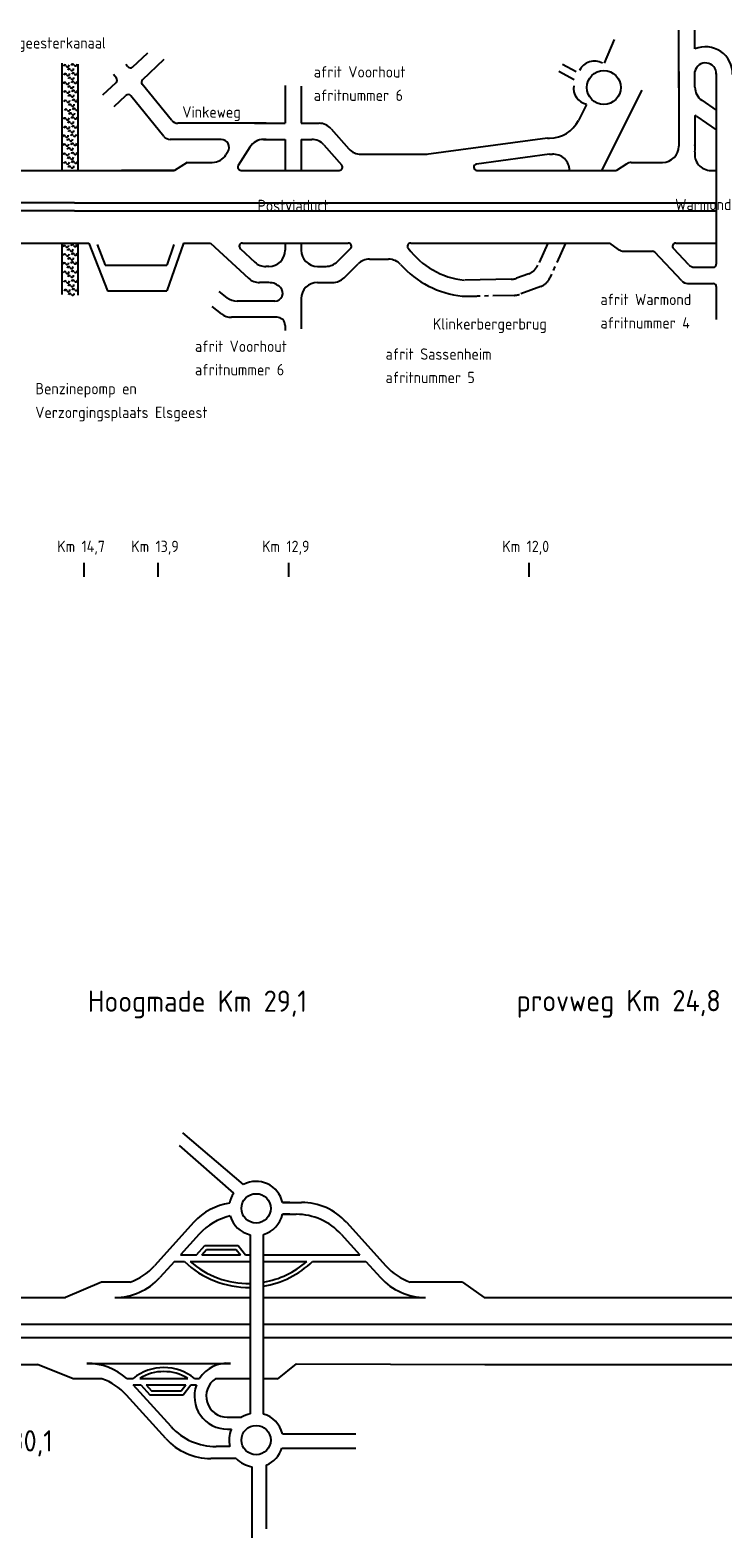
# Model space of a CAD drawing. Header units: metres. Extents: x 361 to 17834, y -7429 to 4908.
# Tile 27 of 29: x 12217 to 13248, y 1879 to 4125. Entities that reach past the tile are written whole.
import ezdxf

# ---------------------------------------------------------------- set-up
doc = ezdxf.new("R2010")
doc.units = ezdxf.units.M
doc.linetypes.add('CENTER', pattern=[50.8, 31.75, -6.35, 6.35, -6.35])
for name, color, linetype in [('Tekenwerk', 7, 'Continuous'), ('VBL-XX-ONDERGROND', 7, 'Continuous'), ('VBL-XX-STEMPEL', 7, 'Continuous'), ('WEG-XX-STEMPEL', 7, 'Continuous')]:
    doc.layers.add(name, color=color, linetype=linetype)
doc.styles.add('ISO', font='ISO.SHX')
doc.styles.add('ISO35', font='ISO.SHX')

msp = doc.modelspace()

# ---------------------------------------------------------------- linework, layer by layer
at = {"layer": 'Tekenwerk', "color": 7}
for p, q in [((12534.349, 2405.405), (12444.054, 2482.207)), ((12519.752, 2392.413), (12438.98, 2463.298)), ((12464.08, 2300.362), (12476.739, 2314.192)), ((12476.739, 2314.192), (12526.266, 2314.192)), ((12526.266, 2314.192), (12537.082, 2300.362)), ((12543.952, 2330.53), (12543.952, 2063.844)), ((12563.855, 2063.387), (12563.855, 2330.987)), ((12431.533, 2290.707), (12446.327, 2290.707)), ((12440.282, 2300.362), (12464.08, 2300.362)), ((12455.004, 2290.707), (12543.952, 2290.707)), ((12472.08, 2300.362), (12479.338, 2308.29)), ((12472.08, 2300.362), (12529.59, 2300.362)), ((12479.338, 2308.29), (12523.389, 2308.29)), ((12523.389, 2308.29), (12529.59, 2300.362)), ((12537.082, 2300.362), (12543.952, 2300.362)), ((12563.855, 2300.362), (12707.631, 2300.362)), ((12563.855, 2290.707), (12628.409, 2290.707)), ((12637.086, 2290.707), (12716.38, 2290.707)), ((12301.051, 2138.877, 181985616.911), (12514.923, 2138.877, 181985616.911)), ((12360.727, 2116.336), (12369.857, 2116.336)), ((12379.98, 2116.336), (12451.444, 2116.336)), ((12461.567, 2116.336), (12468.83, 2116.336)), ((12370.191, 2106.739), (12381.441, 2106.739)), ((12381.441, 2106.739), (12394.769, 2092.176)), ((12389.441, 2106.739), (12448.192, 2106.739)), ((12389.441, 2106.739), (12397.368, 2098.078)), ((12394.769, 2092.176), (12444.297, 2092.176)), ((12397.368, 2098.078), (12441.42, 2098.078)), ((12441.42, 2098.078), (12448.192, 2106.739)), ((12444.297, 2092.176), (12455.684, 2106.739)), ((12455.684, 2106.739), (12464.113, 2106.739)), ((12592.14, 2034.031), (12701.363, 2034.031)), ((12591.467, 2012.771), (12701.363, 2012.771)), ((12546.618, 1984.894), (12546.618, 1878.992)), ((12568.21, 1987.365), (12568.21, 1892.403))]:
    msp.add_line(p, q, dxfattribs=at)
for centre in [(12553.007, 2369.744), (12553.007, 2024.63)]:
    msp.add_circle(centre, 21.828, dxfattribs=at)
for centre, radius, start, end in [((12553.007, 2369.744), 40.246, 12.716496, 117.619412), ((12553.007, 2369.744), 40.246, 145.719826, 168.822001), ((12553.007, 2369.744), 40.246, 196.271057, 256.997387), ((12553.007, 2369.744), 40.246, 285.636166, 347.293745), ((12541.706, 2388.772), 136.799, 225.795223, 270.94064), ((12541.706, 2388.772), 130.897, 228.518794, 270.983054), ((12541.706, 2388.772), 136.799, 279.317564, 314.204777), ((12541.706, 2388.772), 130.897, 279.741667, 311.481206), ((12415.712, 2059.636), 72.922, 51.036743, 128.963257), ((12415.712, 2059.636), 67.02, 57.781323, 122.218677), ((12553.007, 2024.63), 40.246, 103.002613, 122.329612), ((12553.007, 2024.63), 40.246, 13.509068, 74.363834), ((12553.007, 2024.63), 40.246, 156.081306, 193.925386), ((12553.007, 2024.63), 40.246, 292.194089, 342.862761), ((12553.007, 2024.63), 40.246, 222.901331, 260.86531)]:
    msp.add_arc(centre, radius, start, end, dxfattribs=at)
at = {"layer": 'VBL-XX-ONDERGROND', "color": 7}
for p, q in [((12592.267, 2378.604, 181985616.911), (12620.613, 2378.604, 181985616.911)), ((12603.038, 2378.604, 181985616.911), (12592.267, 2378.604, 181985616.911)), ((12592.268, 2360.892, 181985616.911), (12612.761, 2360.892, 181985616.911)), ((12603.038, 2360.892, 181985616.911), (12592.268, 2360.892, 181985616.911)), ((12460.413, 2348.952, 181985616.911), (12401.638, 2284.095, 181985616.911)), ((12687.499, 2348.952, 181985616.911), (12746.274, 2284.095, 181985616.911)), ((12468.265, 2331.241, 181985616.911), (12440.282, 2300.362, 181985616.911)), ((12679.647, 2331.241, 181985616.911), (12707.631, 2300.362, 181985616.911)), ((12431.533, 2290.707, 181985616.911), (12409.695, 2266.61, 181985616.911)), ((12716.38, 2290.707, 181985616.911), (12738.217, 2266.61, 181985616.911)), ((12322.79, 2259.794, 181985616.911), (12269.283, 2236.959, 181985616.911)), ((12365.366, 2259.794, 181985616.911), (12322.79, 2259.794, 181985616.911)), ((12860.226, 2259.794, 181985616.911), (12782.547, 2259.794, 181985616.911)), ((12860.226, 2259.794, 181985616.911), (12892.636, 2236.959, 181985616.911)), ((11537.84, 2236.959, 181985616.911), (12269.283, 2236.959, 181985616.911)), ((12342.809, 2236.959, 181985616.911), (12543.952, 2236.959, 181985616.911)), ((12563.855, 2236.959, 181985616.911), (12805.103, 2236.959, 181985616.911)), ((12892.636, 2236.959, 181985616.911), (12933.77, 2236.959, 181985616.911)), ((12893.393, 2236.959, 181985616.911), (13051.3, 2236.959, 181985616.911)), ((12941.138, 2236.959, 181985616.911), (13051.3, 2236.959, 181985616.911)), ((13027.227, 2236.959, 181985616.911), (13920.367, 2236.959, 181985616.911)), ((13027.227, 2236.959, 181985616.911), (13920.367, 2236.959, 181985616.911)), ((11537.84, 2197.108, 181985616.911), (12398.515, 2197.108, 181985616.911)), ((12398.001, 2197.108, 181985616.911), (12543.952, 2197.108, 181985616.911)), ((12563.855, 2197.108, 181985616.911), (12893.393, 2197.108, 181985616.911)), ((12893.393, 2197.108, 181985616.911), (13051.3, 2197.108, 181985616.911)), ((12893.393, 2197.108, 181985616.911), (13051.3, 2197.108, 181985616.911)), ((12941.138, 2197.108, 181985616.911), (13051.3, 2197.108, 181985616.911)), ((13033.142, 2197.108, 181985616.911), (14699.284, 2197.108, 181985616.911)), ((13033.142, 2197.108, 181985616.911), (13846.689, 2197.108, 181985616.911)), ((11537.84, 2177.182, 181985616.911), (12398.515, 2177.182, 181985616.911)), ((12395.82, 2177.182, 181985616.911), (12543.952, 2177.182, 181985616.911)), ((12563.855, 2177.182, 181985616.911), (12893.393, 2177.182, 181985616.911)), ((12893.393, 2177.182, 181985616.911), (13051.3, 2177.182, 181985616.911)), ((12893.393, 2177.182, 181985616.911), (13051.3, 2177.182, 181985616.911)), ((12941.138, 2177.182, 181985616.911), (13051.3, 2177.182, 181985616.911)), ((13029.378, 2177.182, 181985616.911), (14699.284, 2177.182, 181985616.911)), ((13029.378, 2177.182, 181985616.911), (13846.689, 2177.182, 181985616.911)), ((12090.937, 2137.331, 181985616.911), (12227.634, 2137.331, 181985616.911)), ((12280.928, 2116.042, 181985616.911), (12227.634, 2137.331, 181985616.911)), ((12612.576, 2138.231, 181985616.911), (12584.55, 2115.396, 181985616.911)), ((12612.576, 2138.231, 181985616.911), (12893.393, 2137.331, 181985616.911)), ((12893.393, 2137.331, 181985616.911), (13051.3, 2137.331, 181985616.911)), ((13015.346, 2137.331, 181985616.911), (13422.653, 2137.331, 181985616.911)), ((13015.346, 2137.331, 181985616.911), (13422.653, 2137.331, 181985616.911)), ((12323.607, 2116.042, 181985616.911), (12280.928, 2116.042, 181985616.911)), ((12543.952, 2116.042, 181985616.911), (12492.678, 2116.042, 181985616.911)), ((12585.343, 2116.042, 181985616.911), (12563.855, 2116.042, 181985616.911)), ((12418.655, 2026.884, 181985616.911), (12359.88, 2091.741, 181985616.911)), ((12426.507, 2044.595, 181985616.911), (12370.191, 2106.739, 181985616.911)), ((12510.195, 2058.638, 181985616.911), (12531.484, 2058.638, 181985616.911)), ((12510.326, 2040.926, 181985616.911), (12516.217, 2040.947, 181985616.911)), ((12513.944, 2014.944, 181985616.911), (12493.393, 2014.944, 181985616.911)), ((12523.526, 1997.233, 181985616.911), (12485.541, 1997.233, 181985616.911))]:
    msp.add_line(p, q, dxfattribs=at)
for centre, radius, start, end in [((12527.299, 2288.339, 181985616.911), 90.265, 98.777918, 137.816314), ((12535.151, 2270.627, 181985616.911), 90.265, 103.308271, 137.816314), ((12612.761, 2270.627, 181985616.911), 90.265, 42.183686, 90), ((12620.613, 2288.339, 181985616.911), 90.265, 42.183686, 90), ((12334.752, 2344.709, 181985616.911), 90.265, 289.825104, 317.816314), ((12813.16, 2344.709, 181985616.911), 90.265, 222.183686, 250.174896), ((12342.809, 2327.224, 181985616.911), 90.265, 270, 317.816314), ((12805.103, 2327.224, 181985616.911), 90.265, 222.183686, 270), ((12301.051, 2048.612, 181985616.911), 90.265, 48.614362, 90), ((12510.262, 2090.013, 181985616.911), 49.087, 84.551588, 147.57011), ((12292.994, 2031.127, 181985616.911), 90.265, 42.183686, 70.174896), ((12510.195, 2090.013, 181985616.911), 31.375, 123.938646, 270), ((12510.262, 2090.013, 181985616.911), 49.087, 160.077545, 270.374137), ((12493.393, 2105.209, 181985616.911), 90.265, 222.183686, 270), ((12485.541, 2087.498, 181985616.911), 90.265, 222.183686, 270)]:
    msp.add_arc(centre, radius, start, end, dxfattribs=at)
at = {"layer": 'VBL-XX-STEMPEL', "color": 7, "linetype": 'CENTER'}
for p, q in [((12986.539, 3963.516, 181986093), (12989.714, 3963.727, 181986093)), ((12987.034, 3807.457, 181986093), (12972.4, 3774.612, 181986093)), ((13013.353, 3807.457, 181986093), (12990.244, 3755.589, 181986093)), ((12958.8, 3761.856, 181986093), (12940.423, 3755.039, 181986093)), ((12937.233, 3729.607, 181986093), (12882.088, 3728.284, 181986093)), ((12937.233, 3729.607, 181986093), (12945.016, 3731.101, 181986093)), ((12976.644, 3742.832, 181986093), (12945.016, 3731.101, 181986093))]:
    msp.add_line(p, q, dxfattribs=at)
at = {"layer": 'VBL-XX-STEMPEL', "color": 7, "linetype": 'Continuous'}
msp.add_line((12932.639, 3753.546, 181986093), (12863.48, 3752.318, 181986093), dxfattribs=at)
for centre, radius, start, end in [((12268.032, 4070.689, 181986093), 2.036, 14.87531, 178.48195), ((12272.184, 4072.509, 181986093), 2.54, 210.715722, 11.884647), ((12274.613, 4064.974, 181986093), 2.036, 14.87531, 178.48195), ((12278.765, 4066.794, 181986093), 2.54, 210.715722, 11.884647), ((12279.951, 4071.933, 181986093), 2.036, 14.87531, 178.48195), ((12284.103, 4073.753, 181986093), 2.54, 210.715722, 11.884647), ((12268.032, 4044.734, 181986093), 2.036, 14.87531, 178.48195), ((12268.699, 4057.637, 181986093), 2.036, 14.87531, 178.48195), ((12272.184, 4046.554, 181986093), 2.54, 210.715722, 11.884647), ((12272.851, 4059.457, 181986093), 2.54, 210.715722, 11.884647), ((12275.281, 4051.922, 181986093), 2.036, 14.87531, 178.48195), ((12279.432, 4053.742, 181986093), 2.54, 210.715722, 11.884647), ((12279.951, 4045.978, 181986093), 2.036, 14.87531, 178.48195), ((12280.618, 4058.881, 181986093), 2.036, 14.87531, 178.48195), ((12284.103, 4047.798, 181986093), 2.54, 210.715722, 11.884647), ((12284.77, 4060.701, 181986093), 2.54, 210.715722, 11.884647), ((12268.699, 4031.682, 181986093), 2.036, 14.87531, 178.48195), ((12269.11, 4017.8, 181986093), 2.036, 14.87531, 178.48195), ((12272.851, 4033.502, 181986093), 2.54, 210.715722, 11.884647), ((12273.261, 4019.62, 181986093), 2.54, 210.715722, 11.884647), ((12274.613, 4039.019, 181986093), 2.036, 14.87531, 178.48195), ((12275.281, 4025.967, 181986093), 2.036, 14.87531, 178.48195), ((12278.765, 4040.839, 181986093), 2.54, 210.715722, 11.884647), ((12279.432, 4027.787, 181986093), 2.54, 210.715722, 11.884647), ((12280.618, 4032.926, 181986093), 2.036, 14.87531, 178.48195), ((12281.028, 4019.044, 181986093), 2.036, 14.87531, 178.48195), ((12284.77, 4034.746, 181986093), 2.54, 210.715722, 11.884647), ((12285.18, 4020.864, 181986093), 2.54, 210.715722, 11.884647), ((12269.777, 4004.747, 181986093), 2.036, 14.87531, 178.48195), ((12273.928, 4006.568, 181986093), 2.54, 210.715722, 11.884647), ((12275.691, 4012.085, 181986093), 2.036, 14.87531, 178.48195), ((12276.358, 3999.033, 181986093), 2.036, 14.87531, 178.48195), ((12279.843, 4013.905, 181986093), 2.54, 210.715722, 11.884647), ((12280.51, 4000.853, 181986093), 2.54, 210.715722, 11.884647), ((12281.695, 4005.991, 181986093), 2.036, 14.87531, 178.48195), ((12285.847, 4007.812, 181986093), 2.54, 210.715722, 11.884647), ((12268.032, 3991.736, 181986093), 2.036, 14.87531, 178.48195), ((12268.699, 3978.684, 181986093), 2.036, 14.87531, 178.48195), ((12272.184, 3993.557, 181986093), 2.54, 210.715722, 11.884647), ((12272.851, 3980.505, 181986093), 2.54, 210.715722, 11.884647), ((12274.613, 3986.022, 181986093), 2.036, 14.87531, 178.48195), ((12275.281, 3972.969, 181986093), 2.036, 14.87531, 178.48195), ((12278.765, 3987.842, 181986093), 2.54, 210.715722, 11.884647), ((12279.432, 3974.79, 181986093), 2.54, 210.715722, 11.884647), ((12279.951, 3992.98, 181986093), 2.036, 14.87531, 178.48195), ((12280.618, 3979.928, 181986093), 2.036, 14.87531, 178.48195), ((12284.103, 3994.801, 181986093), 2.54, 210.715722, 11.884647), ((12284.77, 3981.748, 181986093), 2.54, 210.715722, 11.884647), ((12266.814, 3965.782, 181986093), 2.036, 14.87531, 178.48195), ((12267.481, 3952.729, 181986093), 2.036, 14.87531, 178.48195), ((12270.966, 3967.602, 181986093), 2.54, 210.715722, 11.884647), ((12271.633, 3954.55, 181986093), 2.54, 210.715722, 11.884647), ((12273.395, 3960.067, 181986093), 2.036, 14.87531, 178.48195), ((12277.547, 3961.887, 181986093), 2.54, 210.715722, 11.884647), ((12278.733, 3967.025, 181986093), 2.036, 14.87531, 178.48195), ((12279.4, 3953.973, 181986093), 2.036, 14.87531, 178.48195), ((12282.885, 3968.846, 181986093), 2.54, 210.715722, 11.884647), ((12283.552, 3955.794, 181986093), 2.54, 210.715722, 11.884647), ((12267.892, 3938.847, 181986093), 2.036, 14.87531, 178.48195), ((12272.043, 3940.667, 181986093), 2.54, 210.715722, 11.884647), ((12274.063, 3947.014, 181986093), 2.036, 14.87531, 178.48195), ((12274.473, 3933.132, 181986093), 2.036, 14.87531, 178.48195), ((12278.214, 3948.835, 181986093), 2.54, 210.715722, 11.884647), ((12278.625, 3934.953, 181986093), 2.54, 210.715722, 11.884647), ((12279.81, 3940.091, 181986093), 2.036, 14.87531, 178.48195), ((12283.962, 3941.911, 181986093), 2.54, 210.715722, 11.884647), ((12268.559, 3925.795, 181986093), 2.036, 14.87531, 178.48195), ((12272.71, 3927.615, 181986093), 2.54, 210.715722, 11.884647), ((12275.14, 3920.08, 181986093), 2.036, 14.87531, 178.48195), ((12279.292, 3921.9, 181986093), 2.54, 210.715722, 11.884647), ((12280.477, 3927.039, 181986093), 2.036, 14.87531, 178.48195), ((12284.629, 3928.859, 181986093), 2.54, 210.715722, 11.884647), ((12267.453, 3801.91, 181986093), 2.036, 14.87531, 178.48195), ((12271.605, 3803.73, 181986093), 2.54, 210.715722, 11.884647), ((12274.035, 3796.195, 181986093), 2.036, 14.87531, 178.48195), ((12278.186, 3798.015, 181986093), 2.54, 210.715722, 11.884647), ((12279.372, 3803.154, 181986093), 2.036, 14.87531, 178.48195), ((12283.524, 3804.974, 181986093), 2.54, 210.715722, 11.884647), ((12267.453, 3775.955, 181986093), 2.036, 14.87531, 178.48195), ((12268.12, 3788.858, 181986093), 2.036, 14.87531, 178.48195), ((12271.605, 3777.775, 181986093), 2.54, 210.715722, 11.884647), ((12272.272, 3790.678, 181986093), 2.54, 210.715722, 11.884647), ((12274.702, 3783.143, 181986093), 2.036, 14.87531, 178.48195), ((12278.853, 3784.963, 181986093), 2.54, 210.715722, 11.884647), ((12279.372, 3777.199, 181986093), 2.036, 14.87531, 178.48195), ((12280.039, 3790.102, 181986093), 2.036, 14.87531, 178.48195), ((12283.524, 3779.019, 181986093), 2.54, 210.715722, 11.884647), ((12284.191, 3791.922, 181986093), 2.54, 210.715722, 11.884647), ((12268.12, 3762.903, 181986093), 2.036, 14.87531, 178.48195), ((12268.531, 3749.021, 181986093), 2.036, 14.87531, 178.48195), ((12272.272, 3764.723, 181986093), 2.54, 210.715722, 11.884647), ((12272.682, 3750.841, 181986093), 2.54, 210.715722, 11.884647), ((12274.035, 3770.24, 181986093), 2.036, 14.87531, 178.48195), ((12274.702, 3757.188, 181986093), 2.036, 14.87531, 178.48195), ((12278.186, 3772.061, 181986093), 2.54, 210.715722, 11.884647), ((12278.853, 3759.008, 181986093), 2.54, 210.715722, 11.884647), ((12280.039, 3764.147, 181986093), 2.036, 14.87531, 178.48195), ((12280.449, 3750.265, 181986093), 2.036, 14.87531, 178.48195), ((12284.191, 3765.967, 181986093), 2.54, 210.715722, 11.884647), ((12284.601, 3752.085, 181986093), 2.54, 210.715722, 11.884647), ((12269.198, 3735.968, 181986093), 2.036, 14.87531, 178.48195), ((12273.35, 3737.789, 181986093), 2.54, 210.715722, 11.884647), ((12275.112, 3743.306, 181986093), 2.036, 14.87531, 178.48195), ((12275.779, 3730.254, 181986093), 2.036, 14.87531, 178.48195), ((12279.264, 3745.126, 181986093), 2.54, 210.715722, 11.884647), ((12279.931, 3732.074, 181986093), 2.54, 210.715722, 11.884647), ((12281.116, 3737.212, 181986093), 2.036, 14.87531, 178.48195), ((12285.268, 3739.033, 181986093), 2.54, 210.715722, 11.884647)]:
    msp.add_arc(centre, radius, start, end, dxfattribs=at)
at = {"layer": 'VBL-XX-STEMPEL', "color": 7, "linetype": 'CENTER'}
for centre, start, end in [((12950.44, 3784.397, 181986093), 290.350099, 335.985518), ((12932.062, 3777.58, 181986093), 271.375078, 290.350099), ((12968.284, 3765.373, 181986093), 290.350099, 335.985518), ((12936.656, 3753.642, 181986093), 271.375078, 290.350099)]:
    msp.add_arc(centre, 24.042, start, end, dxfattribs=at)
at = {"layer": 'WEG-XX-STEMPEL', "color": 7}
for p, q in [((13071.452, 4075.428, 181986093), (13086.373, 4110.512, 181986093)), ((13182.141, 4042.065, 181986093), (13182.141, 4124.599, 181986093)), ((13206.183, 4096.601, 181986093), (13206.183, 4124.599, 181986093)), ((12369.188, 4069.58, 181986093), (12391.992, 4090.991, 181986093)), ((12263.798, 4075.51, 181986093), (12263.798, 3914.976, 181986093)), ((12287.839, 4074.035, 181986093), (12287.839, 3914.976, 181986093)), ((12362.171, 4070.046, 181986093), (12359.198, 4073.691, 181986093)), ((12383.829, 4050.535, 181986093), (12416.393, 4081.401, 181986093)), ((13029.364, 4062.549, 181986093), (13009.148, 4073.622, 181986093)), ((12325.117, 4028.201, 181986093), (12344.591, 4046.485, 181986093)), ((12345.026, 4053.03, 181986093), (12340.568, 4058.495, 181986093)), ((12427.218, 3990.299, 181986093), (12383.411, 4044.006, 181986093)), ((12596.157, 4042.119, 181986093), (12596.157, 3985.876, 181986093)), ((13026.201, 4050.576, 181986093), (13003.373, 4063.079, 181986093)), ((13182.141, 4038.678, 181986093), (13182.141, 4062.945, 181986093)), ((13182.141, 4062.945, 181986093), (13182.141, 3951.706, 181986093)), ((13206.183, 4039.855, 181986093), (13206.183, 4062.945, 181986093)), ((13206.183, 4054.573, 181986093), (13206.183, 4062.945, 181986093)), ((13206.183, 4039.855, 181986093), (13206.183, 4060.876, 181986093)), ((13238.02, 4060.187, 181986093), (13238.02, 3776.203, 181986093)), ((12341.574, 4010.674, 181986093), (12359.334, 4027.35, 181986093)), ((12415.802, 3966.257, 181986093), (12366.352, 4026.884, 181986093)), ((12620.199, 4041.289, 181986093), (12620.199, 3985.876, 181986093)), ((13127.173, 4035.423, 181986093), (13067.096, 3915.644, 181986093)), ((13216.537, 4020.09, 181986093), (13238.02, 4005.213, 181986093)), ((13044.556, 4013.904, 181986093), (13032.694, 3990.253, 181986093)), ((13206.183, 3997.701, 181986093), (13206.183, 3947.515, 181986093)), ((12568.144, 3985.876, 181986093), (12436.533, 3985.876, 181986093)), ((12550.828, 3985.876, 181986093), (12596.157, 3985.876, 181986093)), ((12620.199, 3985.876, 181986093), (12646.733, 3985.876, 181986093)), ((12664.771, 3977.729, 181986093), (12691.115, 3947.832, 181986093)), ((13209.227, 3995.909, 181986093), (13238.02, 3975.97, 181986093)), ((12500.793, 3961.834, 181986093), (12425.118, 3961.834, 181986093)), ((12564.155, 3961.834, 181986093), (12596.157, 3961.834, 181986093)), ((12568.144, 3961.834, 181986093), (12564.155, 3961.834, 181986093)), ((12596.157, 3961.834, 181986093), (12596.157, 3915.644, 181986093)), ((12620.199, 3961.834, 181986093), (12635.875, 3961.834, 181986093)), ((12620.199, 3961.834, 181986093), (12620.199, 3915.644, 181986093)), ((12653.912, 3953.687, 181986093), (12680.397, 3923.631, 181986093)), ((12986.539, 3963.516, 181986093), (12806.11, 3939.475, 181986093)), ((12510.987, 3943.443, 181986093), (12508.19, 3938.966, 181986093)), ((12543.766, 3950.533, 181986093), (12526.562, 3923, 181986093)), ((12709.153, 3939.685, 181986093), (12807.691, 3939.685, 181986093)), ((12989.714, 3939.685, 181986093), (12881.141, 3925.218, 181986093)), ((12029.72, 3915.644, 181986093), (12396.231, 3915.644, 181986093)), ((12282.519, 3915.644, 181986093), (12431.478, 3915.644, 181986093)), ((12431.478, 3915.644, 181986093), (12352.817, 3915.644, 181986093)), ((12450.283, 3927.665, 181986093), (12431.478, 3915.644, 181986093)), ((12450.283, 3927.665, 181986093), (12487.801, 3927.665, 181986093)), ((12450.283, 3927.665, 181986093), (12487.801, 3927.665, 181986093)), ((12530.64, 3915.644, 181986093), (12620.199, 3915.644, 181986093)), ((12620.199, 3915.644, 181986093), (12676.79, 3915.644, 181986093)), ((12881.776, 3915.644, 181986093), (13089.325, 3915.644, 181986093)), ((13104.836, 3925.723, 181986093), (13089.325, 3915.644, 181986093)), ((13111.386, 3927.665, 181986093), (13158.1, 3927.665, 181986093)), ((13229.864, 3915.644, 181986093), (13238.02, 3915.644, 181986093)), ((12282.519, 3867.561, 181986093), (12047.194, 3867.561, 181986093)), ((12282.519, 3867.561, 181986093), (12620.199, 3867.561, 181986093)), ((12620.199, 3867.561, 181986093), (13238.02, 3867.561, 181986093)), ((12282.519, 3855.54, 181986093), (12012.294, 3855.54, 181986093)), ((12282.519, 3855.54, 181986093), (12620.199, 3855.54, 181986093)), ((12620.199, 3855.54, 181986093), (13238.02, 3855.54, 181986093)), ((12070.221, 3807.457, 181986093), (12303.897, 3807.457, 181986093)), ((12263.798, 3806.789, 181986093), (12263.798, 3730.786, 181986093)), ((12270.147, 3807.457, 181986093), (12272.902, 3807.457, 181986093)), ((12287.839, 3806.789, 181986093), (12287.839, 3729.907, 181986093)), ((12444.957, 3807.457, 181986093), (12485.218, 3807.457, 181986093)), ((12485.218, 3807.457, 181986093), (12541.834, 3754.99, 181986093)), ((12529.582, 3799.122, 181986093), (12551.261, 3779.032, 181986093)), ((12532.85, 3807.457, 181986093), (12620.199, 3807.457, 181986093)), ((12596.157, 3807.457, 181986093), (12596.157, 3796.665, 181986093)), ((12620.199, 3807.457, 181986093), (12690.181, 3807.457, 181986093)), ((12620.199, 3807.457, 181986093), (12620.199, 3796.862, 181986093)), ((12674.036, 3779.814, 181986093), (12693.571, 3799.239, 181986093)), ((12783.093, 3807.457, 181986093), (13079.288, 3807.457, 181986093)), ((13092.658, 3797.735, 181986093), (13079.288, 3807.457, 181986093)), ((13099.728, 3795.436, 181986093), (13142.821, 3795.436, 181986093)), ((13144.076, 3795.436, 181986093), (13144.902, 3795.436, 181986093)), ((13196.878, 3775.189, 181986093), (13174.193, 3799.358, 181986093)), ((13177.699, 3807.457, 181986093), (13238.02, 3807.457, 181986093)), ((12328.441, 3774.614, 181986093), (12420.112, 3774.614, 181986093)), ((12572.116, 3772.624, 181986093), (12567.603, 3772.624, 181986093)), ((12644.24, 3772.821, 181986093), (12657.085, 3772.821, 181986093)), ((12683.955, 3755.773, 181986093), (12704.721, 3776.422, 181986093)), ((12721.673, 3783.415, 181986093), (12750.271, 3783.415, 181986093)), ((13186.471, 3751.147, 181986093), (13146.327, 3793.919, 181986093)), ((13205.643, 3771.395, 181986093), (13233.212, 3771.395, 181986093)), ((12331.711, 3736.262, 181986093), (12420.185, 3736.262, 181986093)), ((12509.933, 3726.006, 181986093), (12497.934, 3735.308, 181986093)), ((12572.116, 3748.582, 181986093), (12558.176, 3748.582, 181986093)), ((12644.24, 3748.779, 181986093), (12667.003, 3748.779, 181986093)), ((12859.833, 3728.277, 181986093), (12881.511, 3728.277, 181986093)), ((13195.236, 3747.353, 181986093), (13233.212, 3747.353, 181986093)), ((13238.02, 3742.545, 181986093), (13238.02, 3693.681, 181986093)), ((12501.706, 3701.964, 181986093), (12487.458, 3713.01, 181986093)), ((12580.67, 3720.965, 181986093), (12524.663, 3720.965, 181986093)), ((12620.199, 3724.738, 181986093), (12620.199, 3679.572, 181986093)), ((12584.136, 3696.924, 181986093), (12516.435, 3696.924, 181986093)), ((12596.157, 3684.903, 181986093), (12596.157, 3677.211, 181986093)), ((12296.942, 3310.366, 181986093), (12296.942, 3331.022, 181986093)), ((12407.066, 3310.366, 181986093), (12407.066, 3331.022, 181986093)), ((12601.933, 3310.366, 181986093), (12601.933, 3331.022, 181986093)), ((12959.405, 3310.366, 181986093), (12959.405, 3331.022, 181986093))]:
    msp.add_line(p, q, dxfattribs=at)
at = {"layer": 'WEG-XX-STEMPEL', "color": 7, "linetype": 'Continuous'}
for p, q in [((12303.897, 3807.457, 181986093), (12331.711, 3736.262, 181986093)), ((12316.438, 3805.338, 181986093), (12328.441, 3774.614, 181986093)), ((12430.803, 3805.338, 181986093), (12420.112, 3774.614, 181986093)), ((12444.957, 3807.457, 181986093), (12420.185, 3736.262, 181986093))]:
    msp.add_line(p, q, dxfattribs=at)
at = {"layer": 'WEG-XX-STEMPEL', "color": 7}
msp.add_circle((13070.548, 4039.159, 181986093), 25.244, dxfattribs=at)
for centre, radius, start, end in [((13221.939, 4059.693, 181986093), 40.13, 358.242242, 113.118612), ((12365.897, 4073.085, 181986093), 4.808, 219.202553, 313.195687), ((13056.402, 4054.606, 181986093), 24.042, 59.957514, 155.627876), ((13221.939, 4059.693, 181986093), 16.088, 358.242242, 168.341138), ((12341.3, 4049.991, 181986093), 4.808, 313.195687, 39.202553), ((12387.137, 4047.045, 181986093), 4.808, 133.467214, 219.202553), ((12362.626, 4023.845, 181986093), 4.808, 39.202553, 133.195687), ((13049.468, 4038.119, 181986093), 24.042, 170.923635, 258.850005), ((13230.224, 4039.855, 181986093), 24.042, 180, 235.29776), ((13195.54, 3976.144, 181986093), 24.042, 55.29776, 63.72382), ((12436.533, 3997.896, 181986093), 12.021, 219.202553, 270), ((12646.733, 3961.834, 181986093), 24.042, 41.385826, 90), ((12989.714, 4011.81, 181986093), 48.083, 270, 333.363363), ((12425.118, 3973.855, 181986093), 12.021, 219.202553, 270), ((12500.793, 3949.813, 181986093), 12.021, 328.000323, 90), ((12564.155, 3937.793, 181986093), 24.042, 90, 148.000323), ((12635.875, 3937.793, 181986093), 24.042, 41.385826, 90), ((13171.842, 3948.941, 181986093), 34.713, 350.936469, 8.40518), ((12487.801, 3951.706, 181986093), 24.042, 270, 328.000323), ((12709.153, 3963.727, 181986093), 24.042, 221.385826, 270), ((12989.714, 4011.81, 181986093), 72.125, 270, 273.363363), ((12995.356, 3915.809, 181986093), 24.042, 359.60524, 93.363363), ((13158.1, 3951.706, 181986093), 24.042, 270, 0), ((13229.864, 3939.685, 181986093), 24.042, 170.936469, 270), ((12530.64, 3920.452, 181986093), 4.808, 148.000323, 270), ((12676.79, 3920.452, 181986093), 4.808, 270, 41.385826), ((12881.776, 3920.452, 181986093), 4.808, 97.589776, 270), ((13111.386, 3915.644, 181986093), 12.021, 90, 123.01645), ((12532.85, 3802.649, 181986093), 4.808, 90, 227.178311), ((12572.116, 3796.665, 181986093), 24.042, 270, 0), ((12644.24, 3796.862, 181986093), 24.042, 180, 270), ((12690.181, 3802.649, 181986093), 4.808, 314.838118, 90), ((12783.093, 3802.649, 181986093), 4.808, 90, 216.921052), ((12876.062, 3872.505, 181986093), 121.097, 216.921052, 263.580077), ((13099.728, 3807.457, 181986093), 12.021, 233.976294, 270), ((13142.821, 3790.628, 181986093), 4.808, 43.18557, 90), ((13177.699, 3802.649, 181986093), 4.808, 90, 223.18557), ((12567.603, 3796.665, 181986093), 24.042, 227.178311, 270), ((12657.085, 3796.862, 181986093), 24.042, 270, 314.838118), ((12721.673, 3759.374, 181986093), 24.042, 90, 134.838118), ((12750.271, 3759.374, 181986093), 24.042, 41.966954, 90), ((12876.062, 3872.505, 181986093), 145.138, 221.966954, 263.580077), ((13205.643, 3783.415, 181986093), 12.021, 223.18557, 270), ((13233.212, 3776.203, 181986093), 4.808, 270, 0), ((12558.176, 3772.624, 181986093), 24.042, 227.178311, 270), ((12667.003, 3772.821, 181986093), 24.042, 270, 314.838118), ((13195.236, 3759.374, 181986093), 12.021, 223.18557, 270), ((12572.116, 3724.541, 181986093), 24.042, 44.630419, 90), ((12580.67, 3732.986, 181986093), 12.021, 270, 44.630419), ((12644.24, 3724.738, 181986093), 24.042, 90, 180), ((13233.212, 3742.545, 181986093), 4.808, 0, 90), ((12524.663, 3745.007, 181986093), 24.042, 232.215971, 270), ((12516.435, 3720.965, 181986093), 24.042, 232.215971, 270), ((12584.136, 3684.903, 181986093), 12.021, 0, 90)]:
    msp.add_arc(centre, radius, start, end, dxfattribs=at)

# ---------------------------------------------------------------- texts
at = {"layer": 'VBL-XX-ONDERGROND', "color": 7, "style": 'ISO35'}
for s, p in [('Hoogmade Km 29,1', (12302.574, 2662.488, 181985616.911)), ('provweg Km 24,8', (12940.804, 2663.258, 181985616.911)), ('benzinestation 30,1', (11918.1, 2007.563, 181985616.911))]:
    msp.add_text(s, height=31.70206, dxfattribs=at).set_placement(p)
at = {"layer": 'WEG-XX-STEMPEL', "color": 7, "style": 'ISO'}
for s, height, p in [('Oegstgeesterkanaal', 16.82906, (12145.576, 4097.263, 181986093)), ('afrit Voorhout', 16.82906, (12638.772, 4054.065, 181986093)), ('afritnummer 6', 16.82906, (12638.772, 4019.204, 181986093)), ('Vinkeweg', 16.8291, (12443.223, 3994.256, 181986093)), ('Postviaduct', 16.82906, (12555.05, 3855.068, 181986093)), ('Warmonderdam', 16.82906, (13176.803, 3856.582, 181986093)), ('afrit Warmond', 16.82906, (13065.509, 3715.079, 181986093)), ('Klinkerbergerbrug', 16.82906, (12816.154, 3678.641, 181986093)), ('afritnummer 4', 16.82906, (13065.509, 3680.219, 181986093)), ('afrit Voorhout', 16.82906, (12462.067, 3645.359, 181986093)), ('afrit Sassenheim', 16.82906, (12745.757, 3633.754, 181986093)), ('afritnummer 6', 16.82906, (12462.067, 3610.499, 181986093)), ('afritnummer 5', 16.82906, (12745.757, 3598.894, 181986093)), ('Benzinepomp en', 16.82906, (12224.58, 3582.262, 181986093)), ('Verzorgingsplaats Elsgeest', 16.82906, (12224.367, 3546.876, 181986093)), ('Km 14,7', 16.8291, (12256.973, 3347.296, 181986093)), ('Km 13,9', 16.8291, (12367.097, 3347.296, 181986093)), ('Km 12,9', 16.8291, (12561.963, 3347.296, 181986093)), ('Km 12,0', 16.8291, (12919.436, 3347.296, 181986093))]:
    msp.add_text(s, height=height, dxfattribs=at).set_placement(p)

doc.saveas('drawing.dxf')
